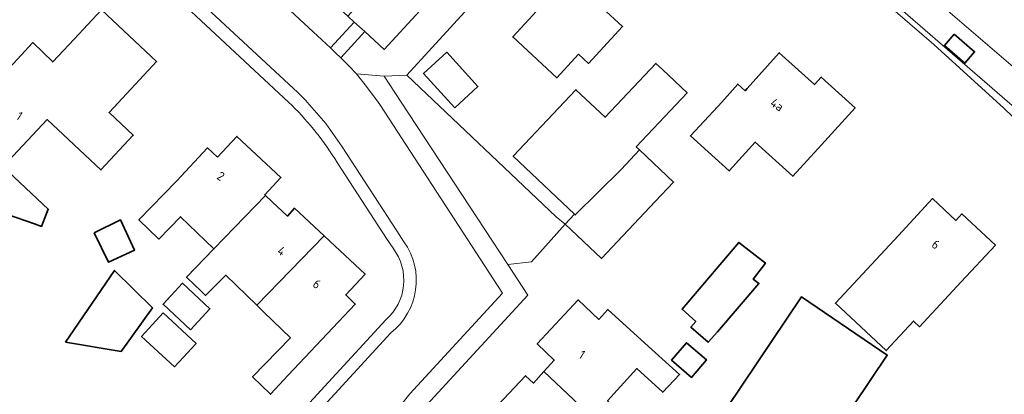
# Model space of a CAD drawing. Extents: x 184422 to 188298, y 343471 to 350189.
# Tile 141 of 256: x 186195 to 186293, y 346971 to 347008. Entities that reach past the tile are written whole.
import ezdxf
from ezdxf.enums import TextEntityAlignment as Align

# ---------------------------------------------------------------- set-up
doc = ezdxf.new("R2010")
doc.units = 0
for name, color, linetype, lineweight in [('B-WA-GR-BEPLANTING_CULTUUR_HEESTERS-GV', 252, 'Continuous', 18), ('B-WA-OG-TERREIN_CULTUURSCHEIDING-GV', 252, 'Continuous', 18), ('B-WA-OG-TERREIN_ERF-GV', 252, 'Continuous', 18), ('B-WA-VH-VERHARDING_ASFALT-GV', 252, 'Continuous', 18), ('B-WA-VH-VERHARDING_GESLOTEN-GV', 252, 'Continuous', 18), ('B-WA-VH-VERHARDING_HALFVERHARDING_GRIND-GV', 252, 'Continuous', 18), ('B-WA-VH-VERHARDING_OPEN-GV', 252, 'Continuous', 18), ('B-WA-VH-VERHARDING_STRAATBAKSTEEN-GV', 252, 'Continuous', 18), ('B-WE-OG-BEBOUWING-GV', 250, 'Continuous', 35), ('B-WE-OG-BEBOUWING-T18', 10, 'Continuous', 18)]:
    doc.layers.add(name, color=color, linetype=linetype, lineweight=lineweight)
doc.styles.add('NLCS-ISO-M500-T18', font='NLCS-ISO.ttf', dxfattribs={"height": 0.9})

msp = doc.modelspace()

# ---------------------------------------------------------------- linework, layer by layer
at = {"layer": 'B-WA-GR-BEPLANTING_CULTUUR_HEESTERS-GV', "flags": 128}
msp.add_lwpolyline([(186243.54, 346983.787), (186245.921, 346984.053), (186249.265, 346987.812), (186248.368, 346988.55), (186233.441, 347002.688), (186231.194, 347002.576), (186232.887, 347000)], close=True, dxfattribs=at)
msp.add_lwpolyline([(186243.54, 346983.787), (186245.921, 346984.053), (186249.265, 346987.812), (186248.368, 346988.55), (186233.441, 347002.688), (186231.194, 347002.576), (186232.887, 347000)], close=True, dxfattribs=at)
msp.add_lwpolyline([(186243.54, 346983.787), (186245.921, 346984.053), (186249.265, 346987.812), (186248.368, 346988.55), (186233.441, 347002.688), (186231.194, 347002.576), (186232.887, 347000)], close=True, dxfattribs=at)
at = {"layer": 'B-WA-OG-TERREIN_CULTUURSCHEIDING-GV', "flags": 128}
msp.add_lwpolyline([(186229.245, 347007.03), (186226.855, 347004.414), (186227.651, 347003.62), (186228.437, 347002.816), (186231.194, 347002.576), (186233.441, 347002.688), (186257.987, 347029.478), (186258.127, 347029.652), (186259.644, 347031.536), (186258.407, 347032.953), (186256.573, 347035.164), (186256.275, 347035.142), (186255.655, 347035.241), (186254.967, 347035.399), (186253.315, 347035.912), (186250.472, 347033.057), (186246.964, 347029.534), (186244.683, 347027.069), (186248.2, 347023.701), (186231.199, 347005.231)], close=True, dxfattribs=at)
msp.add_lwpolyline([(186229.245, 347007.03), (186226.855, 347004.414), (186227.651, 347003.62), (186228.437, 347002.816), (186231.194, 347002.576), (186233.441, 347002.688), (186257.987, 347029.478), (186258.127, 347029.652), (186259.644, 347031.536), (186258.407, 347032.953), (186256.573, 347035.164), (186256.275, 347035.142), (186255.655, 347035.241), (186254.967, 347035.399), (186253.315, 347035.912), (186250.472, 347033.057), (186246.964, 347029.534), (186244.683, 347027.069), (186248.2, 347023.701), (186231.199, 347005.231)], close=True, dxfattribs=at)
msp.add_lwpolyline([(186229.245, 347007.03), (186226.855, 347004.414), (186227.651, 347003.62), (186228.437, 347002.816), (186231.194, 347002.576), (186233.441, 347002.688), (186257.987, 347029.478), (186258.127, 347029.652), (186259.644, 347031.536), (186258.407, 347032.953), (186256.573, 347035.164), (186256.275, 347035.142), (186255.655, 347035.241), (186254.967, 347035.399), (186253.315, 347035.912), (186250.472, 347033.057), (186246.964, 347029.534), (186244.683, 347027.069), (186248.2, 347023.701), (186231.199, 347005.231)], close=True, dxfattribs=at)
msp.add_lwpolyline([(186207.506, 347022.423), (186208.275, 347021.708), (186210.84, 347019.325), (186224.084, 347007.016), (186224.96, 347006.219), (186225.825, 347005.41), (186228.183, 347007.979), (186227.555, 347008.557), (186212.676, 347022.24), (186209.019, 347025.603), (186209.604, 347026.224), (186207.374, 347028.241), (186206.167, 347028.169)], dxfattribs=at)
msp.add_lwpolyline([(186207.506, 347022.423), (186208.275, 347021.708), (186210.84, 347019.325), (186224.084, 347007.016), (186224.96, 347006.219), (186225.825, 347005.41), (186228.183, 347007.979), (186227.555, 347008.557), (186212.676, 347022.24), (186209.019, 347025.603), (186209.604, 347026.224), (186207.374, 347028.241), (186206.167, 347028.169)], dxfattribs=at)
msp.add_lwpolyline([(186207.506, 347022.423), (186208.275, 347021.708), (186210.84, 347019.325), (186224.084, 347007.016), (186224.96, 347006.219), (186225.825, 347005.41), (186228.183, 347007.979), (186227.555, 347008.557), (186212.676, 347022.24), (186209.019, 347025.603), (186209.604, 347026.224), (186207.374, 347028.241), (186206.167, 347028.169)], dxfattribs=at)
at = {"layer": 'B-WA-OG-TERREIN_ERF-GV', "flags": 128}
for points in [[(186300.972, 346991.823), (186293.063, 346999.384), (186286.095, 347005.751), (186275.076, 347015.251), (186270.924, 347018.634), (186262.88, 347025.87), (186258.127, 347029.652), (186257.987, 347029.478), (186233.441, 347002.688), (186248.368, 346988.55), (186249.265, 346987.812), (186245.921, 346984.053), (186243.54, 346983.787), (186245.548, 346980.731), (186235.403, 346969.757), (186235.416, 346969.636), (186235.07, 346969.206)], [(186300.972, 346991.823), (186293.063, 346999.384), (186286.095, 347005.751), (186275.076, 347015.251), (186270.924, 347018.634), (186262.88, 347025.87), (186258.127, 347029.652), (186257.987, 347029.478), (186233.441, 347002.688), (186248.368, 346988.55), (186249.265, 346987.812), (186245.921, 346984.053), (186243.54, 346983.787), (186245.548, 346980.731), (186235.403, 346969.757), (186235.416, 346969.636), (186235.07, 346969.206)], [(186300.972, 346991.823), (186293.063, 346999.384), (186286.095, 347005.751), (186275.076, 347015.251), (186270.924, 347018.634), (186262.88, 347025.87), (186258.127, 347029.652), (186257.987, 347029.478), (186233.441, 347002.688), (186248.368, 346988.55), (186249.265, 346987.812), (186245.921, 346984.053), (186243.54, 346983.787), (186245.548, 346980.731), (186235.403, 346969.757), (186235.416, 346969.636), (186235.07, 346969.206)], [(186221.996, 346999.669), (186221.641, 347000), (186202.698, 347017.651)], [(186221.996, 346999.669), (186221.641, 347000), (186202.698, 347017.651)], [(186221.996, 346999.669), (186221.641, 347000), (186202.698, 347017.651)], [(186190.588, 347000), (186196.109, 347005.941), (186198.099, 347004.001), (186200.231, 347006.287), (186202.947, 347009.199), (186208.461, 347004.052), (186205.049, 347000.397), (186203.71, 346998.962), (186206.137, 346996.696), (186202.902, 346993.231), (186197.527, 346998.248), (186193.152, 346993.562)], [(186190.588, 347000), (186196.109, 347005.941), (186198.099, 347004.001), (186200.231, 347006.287), (186202.947, 347009.199), (186208.461, 347004.052), (186205.049, 347000.397), (186203.71, 346998.962), (186206.137, 346996.696), (186202.902, 346993.231), (186197.527, 346998.248), (186193.152, 346993.562)], [(186190.588, 347000), (186196.109, 347005.941), (186198.099, 347004.001), (186200.231, 347006.287), (186202.947, 347009.199), (186208.461, 347004.052), (186205.049, 347000.397), (186203.71, 346998.962), (186206.137, 346996.696), (186202.902, 346993.231), (186197.527, 346998.248), (186193.152, 346993.562)], [(186193.127, 346993.535), (186197.648, 346989.315), (186196.954, 346987.605), (186196.276, 346987.845), (186193.571, 346988.803)], [(186193.127, 346993.535), (186197.648, 346989.315), (186196.954, 346987.605), (186196.276, 346987.845), (186193.571, 346988.803)], [(186193.127, 346993.535), (186197.648, 346989.315), (186196.954, 346987.605), (186196.276, 346987.845), (186193.571, 346988.803)], [(186232.075, 346985.419), (186231.412, 346986.404), (186226.489, 346993.979)], [(186232.075, 346985.419), (186231.412, 346986.404), (186226.489, 346993.979)], [(186232.075, 346985.419), (186231.412, 346986.404), (186226.489, 346993.979)], [(186242.025, 346969.223), (186245.298, 346972.71), (186246.09, 346971.969), (186247.13, 346973.12), (186248.171, 346974.272), (186246.474, 346975.877), (186250.563, 346980.276), (186252.628, 346978.32), (186253.53, 346979.315), (186257.234, 346975.957), (186260.699, 346972.816), (186259.012, 346971.063), (186256.418, 346973.415), (186253.497, 346970.192)], [(186242.025, 346969.223), (186245.298, 346972.71), (186246.09, 346971.969), (186247.13, 346973.12), (186248.171, 346974.272), (186246.474, 346975.877), (186250.563, 346980.276), (186252.628, 346978.32), (186253.53, 346979.315), (186257.234, 346975.957), (186260.699, 346972.816), (186259.012, 346971.063), (186256.418, 346973.415), (186253.497, 346970.192)], [(186242.025, 346969.223), (186245.298, 346972.71), (186246.09, 346971.969), (186247.13, 346973.12), (186248.171, 346974.272), (186246.474, 346975.877), (186250.563, 346980.276), (186252.628, 346978.32), (186253.53, 346979.315), (186257.234, 346975.957), (186260.699, 346972.816), (186259.012, 346971.063), (186256.418, 346973.415), (186253.497, 346970.192)], [(186215.24, 346900.87), (186234.303, 346921.329), (186235.65, 346925.181), (186235.992, 346928.343), (186224.779, 346961.433), (186225.242, 346962.43), (186222.966, 346969.17), (186231.346, 346978.281)], [(186215.24, 346900.87), (186234.303, 346921.329), (186235.65, 346925.181), (186235.992, 346928.343), (186224.779, 346961.433), (186225.242, 346962.43), (186222.966, 346969.17), (186231.346, 346978.281)], [(186215.24, 346900.87), (186234.303, 346921.329), (186235.65, 346925.181), (186235.992, 346928.343), (186224.779, 346961.433), (186225.242, 346962.43), (186222.966, 346969.17), (186231.346, 346978.281)]]:
    msp.add_lwpolyline(points, dxfattribs=at)
for points in [[(186244.026, 347006.5), (186259.103, 347022.822), (186265.153, 347017.234), (186261.76, 347013.561), (186259.156, 347010.742), (186256.481, 347013.212), (186252.965, 347009.405), (186254.996, 347007.53), (186251.604, 347003.857), (186250.605, 347004.78), (186248.433, 347002.429)], [(186244.026, 347006.5), (186259.103, 347022.822), (186265.153, 347017.234), (186261.76, 347013.561), (186259.156, 347010.742), (186256.481, 347013.212), (186252.965, 347009.405), (186254.996, 347007.53), (186251.604, 347003.857), (186250.605, 347004.78), (186248.433, 347002.429)], [(186244.026, 347006.5), (186259.103, 347022.822), (186265.153, 347017.234), (186261.76, 347013.561), (186259.156, 347010.742), (186256.481, 347013.212), (186252.965, 347009.405), (186254.996, 347007.53), (186251.604, 347003.857), (186250.605, 347004.78), (186248.433, 347002.429)], [(186261.782, 346996.632), (186264.509, 346999.555), (186264.907, 347000), (186266.509, 347001.79), (186267.253, 347001.126), (186267.46, 347001.357), (186270.654, 347004.918), (186274.174, 347001.755), (186274.846, 347002.497), (186277.597, 347000), (186278.221, 346999.435), (186274.861, 346995.732), (186272.017, 346992.598), (186268.258, 346996.009), (186265.649, 346993.135), (186263.555, 346995.035)], [(186261.782, 346996.632), (186264.509, 346999.555), (186264.907, 347000), (186266.509, 347001.79), (186267.253, 347001.126), (186267.46, 347001.357), (186270.654, 347004.918), (186274.174, 347001.755), (186274.846, 347002.497), (186277.597, 347000), (186278.221, 346999.435), (186274.861, 346995.732), (186272.017, 346992.598), (186268.258, 346996.009), (186265.649, 346993.135), (186263.555, 346995.035)], [(186261.782, 346996.632), (186264.509, 346999.555), (186264.907, 347000), (186266.509, 347001.79), (186267.253, 347001.126), (186267.46, 347001.357), (186270.654, 347004.918), (186274.174, 347001.755), (186274.846, 347002.497), (186277.597, 347000), (186278.221, 346999.435), (186274.861, 346995.732), (186272.017, 346992.598), (186268.258, 346996.009), (186265.649, 346993.135), (186263.555, 346995.035)], [(186249.265, 346987.812), (186250.216, 346988.819), (186244.085, 346994.607), (186250.343, 347001.235), (186253.253, 346998.487), (186258.325, 347003.858), (186258.984, 347003.236), (186261.446, 347000.912), (186256.375, 346995.541), (186256.696, 346995.238), (186260.096, 346992.027), (186258.259, 346990.081), (186252.887, 346984.392)], [(186249.265, 346987.812), (186250.216, 346988.819), (186244.085, 346994.607), (186250.343, 347001.235), (186253.253, 346998.487), (186258.325, 347003.858), (186258.984, 347003.236), (186261.446, 347000.912), (186256.375, 346995.541), (186256.696, 346995.238), (186260.096, 346992.027), (186258.259, 346990.081), (186252.887, 346984.392)], [(186249.265, 346987.812), (186250.216, 346988.819), (186244.085, 346994.607), (186250.343, 347001.235), (186253.253, 346998.487), (186258.325, 347003.858), (186258.984, 347003.236), (186261.446, 347000.912), (186256.375, 346995.541), (186256.696, 346995.238), (186260.096, 346992.027), (186258.259, 346990.081), (186252.887, 346984.392)], [(186225.768, 346986.118), (186229.289, 346982.828), (186227.353, 346980.77), (186228.305, 346979.851), (186221.606, 346972.781), (186219.833, 346970.861), (186218.044, 346972.592), (186221.82, 346976.494), (186219.17, 346979.058), (186218.476, 346979.73), (186215.376, 346982.729), (186213.36, 346980.711), (186212.854, 346981.193), (186212.277, 346981.752), (186211.458, 346982.544), (186214.183, 346985.36), (186210.864, 346988.571), (186208.701, 346986.336), (186206.704, 346988.269), (186210.466, 346992.115), (186213.563, 346995.425), (186214.542, 346994.509), (186216.482, 346996.583), (186220.871, 346992.477), (186219.259, 346990.753), (186219.334, 346990.683), (186220.022, 346990.039), (186221.522, 346988.635), (186222.247, 346989.409), (186225.185, 346986.663)], [(186225.768, 346986.118), (186229.289, 346982.828), (186227.353, 346980.77), (186228.305, 346979.851), (186221.606, 346972.781), (186219.833, 346970.861), (186218.044, 346972.592), (186221.82, 346976.494), (186219.17, 346979.058), (186218.476, 346979.73), (186215.376, 346982.729), (186213.36, 346980.711), (186212.854, 346981.193), (186212.277, 346981.752), (186211.458, 346982.544), (186214.183, 346985.36), (186210.864, 346988.571), (186208.701, 346986.336), (186206.704, 346988.269), (186210.466, 346992.115), (186213.563, 346995.425), (186214.542, 346994.509), (186216.482, 346996.583), (186220.871, 346992.477), (186219.259, 346990.753), (186219.334, 346990.683), (186220.022, 346990.039), (186221.522, 346988.635), (186222.247, 346989.409), (186225.185, 346986.663)], [(186225.768, 346986.118), (186229.289, 346982.828), (186227.353, 346980.77), (186228.305, 346979.851), (186221.606, 346972.781), (186219.833, 346970.861), (186218.044, 346972.592), (186221.82, 346976.494), (186219.17, 346979.058), (186218.476, 346979.73), (186215.376, 346982.729), (186213.36, 346980.711), (186212.854, 346981.193), (186212.277, 346981.752), (186211.458, 346982.544), (186214.183, 346985.36), (186210.864, 346988.571), (186208.701, 346986.336), (186206.704, 346988.269), (186210.466, 346992.115), (186213.563, 346995.425), (186214.542, 346994.509), (186216.482, 346996.583), (186220.871, 346992.477), (186219.259, 346990.753), (186219.334, 346990.683), (186220.022, 346990.039), (186221.522, 346988.635), (186222.247, 346989.409), (186225.185, 346986.663)], [(186285.947, 346990.37), (186288.276, 346988.205), (186288.875, 346988.85), (186292.235, 346985.727), (186288.831, 346982.065), (186284.67, 346977.587), (186284.062, 346978.152), (186281.332, 346975.213), (186276.25, 346979.936), (186282.543, 346986.707)], [(186285.947, 346990.37), (186288.276, 346988.205), (186288.875, 346988.85), (186292.235, 346985.727), (186288.831, 346982.065), (186284.67, 346977.587), (186284.062, 346978.152), (186281.332, 346975.213), (186276.25, 346979.936), (186282.543, 346986.707)], [(186285.947, 346990.37), (186288.276, 346988.205), (186288.875, 346988.85), (186292.235, 346985.727), (186288.831, 346982.065), (186284.67, 346977.587), (186284.062, 346978.152), (186281.332, 346975.213), (186276.25, 346979.936), (186282.543, 346986.707)], [(186208.063, 346979.473), (186204.938, 346975.139), (186199.371, 346976.065), (186204.244, 346983.205)], [(186208.063, 346979.473), (186204.938, 346975.139), (186199.371, 346976.065), (186204.244, 346983.205)], [(186208.063, 346979.473), (186204.938, 346975.139), (186199.371, 346976.065), (186204.244, 346983.205)], [(186266.825, 346953.033), (186258.241, 346958.806), (186261.031, 346962.955), (186272.873, 346980.565), (186281.439, 346974.774), (186269.615, 346957.182)], [(186266.825, 346953.033), (186258.241, 346958.806), (186261.031, 346962.955), (186272.873, 346980.565), (186281.439, 346974.774), (186269.615, 346957.182)], [(186266.825, 346953.033), (186258.241, 346958.806), (186261.031, 346962.955), (186272.873, 346980.565), (186281.439, 346974.774), (186269.615, 346957.182)], [(186263.38, 346974.295), (186261.891, 346972.544), (186259.892, 346974.244), (186261.38, 346975.995)], [(186263.38, 346974.295), (186261.891, 346972.544), (186259.892, 346974.244), (186261.38, 346975.995)], [(186263.38, 346974.295), (186261.891, 346972.544), (186259.892, 346974.244), (186261.38, 346975.995)]]:
    msp.add_lwpolyline(points, close=True, dxfattribs=at)
at = {"layer": 'B-WA-OG-TERREIN_ERF-GV'}
for points in [[(186226.489, 346993.979, 0.057668), (186221.996, 346999.669)], [(186226.489, 346993.979, 0.057668), (186221.996, 346999.669)], [(186226.489, 346993.979, 0.057668), (186221.996, 346999.669)], [(186231.346, 346978.281, 0.396899), (186232.075, 346985.419)], [(186231.346, 346978.281, 0.396899), (186232.075, 346985.419)], [(186231.346, 346978.281, 0.396899), (186232.075, 346985.419)]]:
    msp.add_lwpolyline(points, format="xyb", dxfattribs=at)
at = {"layer": 'B-WA-VH-VERHARDING_ASFALT-GV', "flags": 128}
for points in [[(186232.07, 346968.348), (186232.372, 346968.96), (186232.718, 346969.55), (186233.209, 346970.25), (186233.763, 346970.904), (186243.003, 346980.938), (186230.751, 346999.744), (186230.577, 347000), (186229.541, 347001.433), (186228.437, 347002.816), (186227.651, 347003.62), (186226.855, 347004.414), (186226.342, 347004.914), (186225.825, 347005.41), (186224.96, 347006.219), (186224.084, 347007.016), (186210.84, 347019.325), (186208.275, 347021.708), (186207.506, 347022.423)], [(186232.07, 346968.348), (186232.372, 346968.96), (186232.718, 346969.55), (186233.209, 346970.25), (186233.763, 346970.904), (186243.003, 346980.938), (186230.751, 346999.744), (186230.577, 347000), (186229.541, 347001.433), (186228.437, 347002.816), (186227.651, 347003.62), (186226.855, 347004.414), (186226.342, 347004.914), (186225.825, 347005.41), (186224.96, 347006.219), (186224.084, 347007.016), (186210.84, 347019.325), (186208.275, 347021.708), (186207.506, 347022.423)], [(186232.07, 346968.348), (186232.372, 346968.96), (186232.718, 346969.55), (186233.209, 346970.25), (186233.763, 346970.904), (186243.003, 346980.938), (186230.751, 346999.744), (186230.577, 347000), (186229.541, 347001.433), (186228.437, 347002.816), (186227.651, 347003.62), (186226.855, 347004.414), (186226.342, 347004.914), (186225.825, 347005.41), (186224.96, 347006.219), (186224.084, 347007.016), (186210.84, 347019.325), (186208.275, 347021.708), (186207.506, 347022.423)], [(186203.498, 347018.658), (186222.554, 347000.949), (186223.264, 347000.253), (186223.388, 347000.126), (186223.512, 347000), (186225.372, 346997.863), (186227.002, 346995.545), (186232.452, 346987.16), (186233.164, 346986.069)], [(186203.498, 347018.658), (186222.554, 347000.949), (186223.264, 347000.253), (186223.388, 347000.126), (186223.512, 347000), (186225.372, 346997.863), (186227.002, 346995.545), (186232.452, 346987.16), (186233.164, 346986.069)], [(186203.498, 347018.658), (186222.554, 347000.949), (186223.264, 347000.253), (186223.388, 347000.126), (186223.512, 347000), (186225.372, 346997.863), (186227.002, 346995.545), (186232.452, 346987.16), (186233.164, 346986.069)], [(186231.867, 346976.995), (186224.394, 346968.865), (186226.005, 346964.072), (186237.69, 346929.825), (186238.113, 346928.278), (186238.278, 346926.684)], [(186231.867, 346976.995), (186224.394, 346968.865), (186226.005, 346964.072), (186237.69, 346929.825), (186238.113, 346928.278), (186238.278, 346926.684)], [(186231.867, 346976.995), (186224.394, 346968.865), (186226.005, 346964.072), (186237.69, 346929.825), (186238.113, 346928.278), (186238.278, 346926.684)]]:
    msp.add_lwpolyline(points, dxfattribs=at)
at = {"layer": 'B-WA-VH-VERHARDING_ASFALT-GV'}
msp.add_lwpolyline([(186233.164, 346986.069, -0.400602), (186231.867, 346976.995)], format="xyb", dxfattribs=at)
msp.add_lwpolyline([(186233.164, 346986.069, -0.400602), (186231.867, 346976.995)], format="xyb", dxfattribs=at)
msp.add_lwpolyline([(186233.164, 346986.069, -0.400602), (186231.867, 346976.995)], format="xyb", dxfattribs=at)
at = {"layer": 'B-WA-VH-VERHARDING_GESLOTEN-GV', "flags": 128}
msp.add_lwpolyline([(186273.692, 347020.959), (186284.689, 347011.52), (186294.259, 347003.306), (186298.094, 347000), (186303.801, 346995.072), (186304.133, 346994.786), (186306.472, 346992.766), (186307.44, 346991.93), (186307.821, 346992.306), (186311.153, 346990.751), (186311.593, 346990.367), (186311.746, 346990.236)], dxfattribs=at)
msp.add_lwpolyline([(186273.692, 347020.959), (186284.689, 347011.52), (186294.259, 347003.306), (186298.094, 347000), (186303.801, 346995.072), (186304.133, 346994.786), (186306.472, 346992.766), (186307.44, 346991.93), (186307.821, 346992.306), (186311.153, 346990.751), (186311.593, 346990.367), (186311.746, 346990.236)], dxfattribs=at)
msp.add_lwpolyline([(186273.692, 347020.959), (186284.689, 347011.52), (186294.259, 347003.306), (186298.094, 347000), (186303.801, 346995.072), (186304.133, 346994.786), (186306.472, 346992.766), (186307.44, 346991.93), (186307.821, 346992.306), (186311.153, 346990.751), (186311.593, 346990.367), (186311.746, 346990.236)], dxfattribs=at)
at = {"layer": 'B-WA-VH-VERHARDING_HALFVERHARDING_GRIND-GV', "flags": 128}
msp.add_lwpolyline([(186282.986, 347009.098), (186282.897, 347009), (186271.228, 347019.037), (186270.924, 347018.634), (186275.076, 347015.251), (186286.095, 347005.751), (186293.063, 346999.384), (186300.972, 346991.823), (186301.844, 346992.825)], close=True, dxfattribs=at)
msp.add_lwpolyline([(186282.986, 347009.098), (186282.897, 347009), (186271.228, 347019.037), (186270.924, 347018.634), (186275.076, 347015.251), (186286.095, 347005.751), (186293.063, 346999.384), (186300.972, 346991.823), (186301.844, 346992.825)], close=True, dxfattribs=at)
msp.add_lwpolyline([(186282.986, 347009.098), (186282.897, 347009), (186271.228, 347019.037), (186270.924, 347018.634), (186275.076, 347015.251), (186286.095, 347005.751), (186293.063, 346999.384), (186300.972, 346991.823), (186301.844, 346992.825)], close=True, dxfattribs=at)
for points in [[(186233.164, 346986.069), (186232.452, 346987.16), (186227.002, 346995.545), (186225.372, 346997.863), (186223.512, 347000), (186223.388, 347000.126), (186223.264, 347000.253), (186222.554, 347000.949), (186203.498, 347018.658)], [(186233.164, 346986.069), (186232.452, 346987.16), (186227.002, 346995.545), (186225.372, 346997.863), (186223.512, 347000), (186223.388, 347000.126), (186223.264, 347000.253), (186222.554, 347000.949), (186203.498, 347018.658)], [(186233.164, 346986.069), (186232.452, 346987.16), (186227.002, 346995.545), (186225.372, 346997.863), (186223.512, 347000), (186223.388, 347000.126), (186223.264, 347000.253), (186222.554, 347000.949), (186203.498, 347018.658)], [(186202.698, 347017.651), (186221.641, 347000), (186221.996, 346999.669)], [(186202.698, 347017.651), (186221.641, 347000), (186221.996, 346999.669)], [(186202.698, 347017.651), (186221.641, 347000), (186221.996, 346999.669)], [(186226.489, 346993.979), (186231.412, 346986.404), (186232.075, 346985.419)], [(186226.489, 346993.979), (186231.412, 346986.404), (186232.075, 346985.419)], [(186226.489, 346993.979), (186231.412, 346986.404), (186232.075, 346985.419)], [(186231.346, 346978.281), (186222.966, 346969.17), (186225.242, 346962.43), (186226.005, 346964.072), (186224.394, 346968.865), (186231.867, 346976.995)], [(186231.346, 346978.281), (186222.966, 346969.17), (186225.242, 346962.43), (186226.005, 346964.072), (186224.394, 346968.865), (186231.867, 346976.995)], [(186231.346, 346978.281), (186222.966, 346969.17), (186225.242, 346962.43), (186226.005, 346964.072), (186224.394, 346968.865), (186231.867, 346976.995)]]:
    msp.add_lwpolyline(points, dxfattribs=at)
at = {"layer": 'B-WA-VH-VERHARDING_HALFVERHARDING_GRIND-GV'}
for points in [[(186221.996, 346999.669, -0.057668), (186226.489, 346993.979)], [(186221.996, 346999.669, -0.057668), (186226.489, 346993.979)], [(186221.996, 346999.669, -0.057668), (186226.489, 346993.979)], [(186231.867, 346976.995, 0.400602), (186233.164, 346986.069)], [(186231.867, 346976.995, 0.400602), (186233.164, 346986.069)], [(186231.867, 346976.995, 0.400602), (186233.164, 346986.069)], [(186232.075, 346985.419, -0.396899), (186231.346, 346978.281)], [(186232.075, 346985.419, -0.396899), (186231.346, 346978.281)], [(186232.075, 346985.419, -0.396899), (186231.346, 346978.281)]]:
    msp.add_lwpolyline(points, format="xyb", dxfattribs=at)
at = {"layer": 'B-WA-VH-VERHARDING_OPEN-GV', "flags": 128}
for points in [[(186303.801, 346995.072), (186298.094, 347000), (186294.259, 347003.306), (186284.689, 347011.52), (186282.783, 347009.273), (186282.986, 347009.098), (186301.844, 346992.825), (186302.18, 346992.535), (186304.133, 346994.786)], [(186303.801, 346995.072), (186298.094, 347000), (186294.259, 347003.306), (186284.689, 347011.52), (186282.783, 347009.273), (186282.986, 347009.098), (186301.844, 346992.825), (186302.18, 346992.535), (186304.133, 346994.786)], [(186303.801, 346995.072), (186298.094, 347000), (186294.259, 347003.306), (186284.689, 347011.52), (186282.783, 347009.273), (186282.986, 347009.098), (186301.844, 346992.825), (186302.18, 346992.535), (186304.133, 346994.786)], [(186228.183, 347007.979), (186225.825, 347005.41), (186226.342, 347004.914), (186226.855, 347004.414), (186229.245, 347007.03)], [(186228.183, 347007.979), (186225.825, 347005.41), (186226.342, 347004.914), (186226.855, 347004.414), (186229.245, 347007.03)], [(186228.183, 347007.979), (186225.825, 347005.41), (186226.342, 347004.914), (186226.855, 347004.414), (186229.245, 347007.03)], [(186230.577, 347000), (186230.751, 346999.744), (186243.003, 346980.938), (186233.763, 346970.904), (186233.209, 346970.25), (186232.718, 346969.55), (186235.403, 346969.757), (186245.548, 346980.731), (186243.54, 346983.787), (186232.887, 347000), (186231.194, 347002.576), (186228.437, 347002.816), (186229.541, 347001.433)], [(186230.577, 347000), (186230.751, 346999.744), (186243.003, 346980.938), (186233.763, 346970.904), (186233.209, 346970.25), (186232.718, 346969.55), (186235.403, 346969.757), (186245.548, 346980.731), (186243.54, 346983.787), (186232.887, 347000), (186231.194, 347002.576), (186228.437, 347002.816), (186229.541, 347001.433)], [(186230.577, 347000), (186230.751, 346999.744), (186243.003, 346980.938), (186233.763, 346970.904), (186233.209, 346970.25), (186232.718, 346969.55), (186235.403, 346969.757), (186245.548, 346980.731), (186243.54, 346983.787), (186232.887, 347000), (186231.194, 347002.576), (186228.437, 347002.816), (186229.541, 347001.433)]]:
    msp.add_lwpolyline(points, close=True, dxfattribs=at)
at = {"layer": 'B-WA-VH-VERHARDING_STRAATBAKSTEEN-GV', "flags": 128}
msp.add_lwpolyline([(186227.892, 347008.922), (186227.555, 347008.557), (186228.183, 347007.979), (186229.245, 347007.03), (186231.199, 347005.231), (186248.2, 347023.701), (186244.683, 347027.069), (186227.893, 347008.923)], close=True, dxfattribs=at)
msp.add_lwpolyline([(186227.892, 347008.922), (186227.555, 347008.557), (186228.183, 347007.979), (186229.245, 347007.03), (186231.199, 347005.231), (186248.2, 347023.701), (186244.683, 347027.069), (186227.893, 347008.923)], close=True, dxfattribs=at)
msp.add_lwpolyline([(186227.892, 347008.922), (186227.555, 347008.557), (186228.183, 347007.979), (186229.245, 347007.03), (186231.199, 347005.231), (186248.2, 347023.701), (186244.683, 347027.069), (186227.893, 347008.923)], close=True, dxfattribs=at)
at = {"layer": 'B-WE-OG-BEBOUWING-GV', "flags": 128}
for points in [[(186265.153, 347017.234), (186259.103, 347022.822), (186244.026, 347006.5), (186248.433, 347002.429), (186250.605, 347004.78), (186251.604, 347003.857), (186254.996, 347007.53), (186252.965, 347009.405), (186256.481, 347013.212), (186259.156, 347010.742), (186261.76, 347013.561)], [(186265.153, 347017.234), (186259.103, 347022.822), (186244.026, 347006.5), (186248.433, 347002.429), (186250.605, 347004.78), (186251.604, 347003.857), (186254.996, 347007.53), (186252.965, 347009.405), (186256.481, 347013.212), (186259.156, 347010.742), (186261.76, 347013.561)], [(186265.153, 347017.234), (186259.103, 347022.822), (186244.026, 347006.5), (186248.433, 347002.429), (186250.605, 347004.78), (186251.604, 347003.857), (186254.996, 347007.53), (186252.965, 347009.405), (186256.481, 347013.212), (186259.156, 347010.742), (186261.76, 347013.561)], [(186205.049, 347000.397), (186208.461, 347004.052), (186202.947, 347009.199), (186200.231, 347006.287), (186198.099, 347004.001), (186196.109, 347005.941), (186190.588, 347000), (186188.565, 346997.823), (186190.557, 346995.971), (186193.152, 346993.562), (186197.527, 346998.248), (186202.902, 346993.231), (186206.137, 346996.696), (186203.71, 346998.962)], [(186205.049, 347000.397), (186208.461, 347004.052), (186202.947, 347009.199), (186200.231, 347006.287), (186198.099, 347004.001), (186196.109, 347005.941), (186190.588, 347000), (186188.565, 346997.823), (186190.557, 346995.971), (186193.152, 346993.562), (186197.527, 346998.248), (186202.902, 346993.231), (186206.137, 346996.696), (186203.71, 346998.962)], [(186205.049, 347000.397), (186208.461, 347004.052), (186202.947, 347009.199), (186200.231, 347006.287), (186198.099, 347004.001), (186196.109, 347005.941), (186190.588, 347000), (186188.565, 346997.823), (186190.557, 346995.971), (186193.152, 346993.562), (186197.527, 346998.248), (186202.902, 346993.231), (186206.137, 346996.696), (186203.71, 346998.962)], [(186288.128, 347006.763), (186287.151, 347005.629), (186289.187, 347003.881), (186290.155, 347005.014)], [(186288.128, 347006.763), (186287.151, 347005.629), (186289.187, 347003.881), (186290.155, 347005.014)], [(186288.128, 347006.763), (186287.151, 347005.629), (186289.187, 347003.881), (186290.155, 347005.014)], [(186238.24, 346999.436), (186240.557, 347001.559), (186237.436, 347004.964), (186235.12, 347002.841)], [(186238.24, 346999.436), (186240.557, 347001.559), (186237.436, 347004.964), (186235.12, 347002.841)], [(186238.24, 346999.436), (186240.557, 347001.559), (186237.436, 347004.964), (186235.12, 347002.841)], [(186264.907, 347000), (186264.509, 346999.555), (186261.782, 346996.632), (186263.555, 346995.035), (186265.649, 346993.135), (186268.258, 346996.009), (186272.017, 346992.598), (186274.861, 346995.732), (186278.221, 346999.435), (186277.597, 347000), (186274.846, 347002.497), (186274.174, 347001.755), (186270.654, 347004.918), (186267.46, 347001.357), (186267.253, 347001.126), (186266.509, 347001.79)], [(186264.907, 347000), (186264.509, 346999.555), (186261.782, 346996.632), (186263.555, 346995.035), (186265.649, 346993.135), (186268.258, 346996.009), (186272.017, 346992.598), (186274.861, 346995.732), (186278.221, 346999.435), (186277.597, 347000), (186274.846, 347002.497), (186274.174, 347001.755), (186270.654, 347004.918), (186267.46, 347001.357), (186267.253, 347001.126), (186266.509, 347001.79)], [(186264.907, 347000), (186264.509, 346999.555), (186261.782, 346996.632), (186263.555, 346995.035), (186265.649, 346993.135), (186268.258, 346996.009), (186272.017, 346992.598), (186274.861, 346995.732), (186278.221, 346999.435), (186277.597, 347000), (186274.846, 347002.497), (186274.174, 347001.755), (186270.654, 347004.918), (186267.46, 347001.357), (186267.253, 347001.126), (186266.509, 347001.79)], [(186250.279, 346988.755), (186254.864, 346993.289), (186256.696, 346995.238), (186256.375, 346995.541), (186261.446, 347000.912), (186258.984, 347003.236), (186258.325, 347003.858), (186253.253, 346998.487), (186250.343, 347001.235), (186244.085, 346994.607), (186250.216, 346988.819)], [(186250.279, 346988.755), (186254.864, 346993.289), (186256.696, 346995.238), (186256.375, 346995.541), (186261.446, 347000.912), (186258.984, 347003.236), (186258.325, 347003.858), (186253.253, 346998.487), (186250.343, 347001.235), (186244.085, 346994.607), (186250.216, 346988.819)], [(186250.279, 346988.755), (186254.864, 346993.289), (186256.696, 346995.238), (186256.375, 346995.541), (186261.446, 347000.912), (186258.984, 347003.236), (186258.325, 347003.858), (186253.253, 346998.487), (186250.343, 347001.235), (186244.085, 346994.607), (186250.216, 346988.819)], [(186214.542, 346994.509), (186213.563, 346995.425), (186210.466, 346992.115), (186206.704, 346988.269), (186208.701, 346986.336), (186210.864, 346988.571), (186214.183, 346985.36), (186219.334, 346990.683), (186219.259, 346990.753), (186220.871, 346992.477), (186216.482, 346996.583)], [(186214.542, 346994.509), (186213.563, 346995.425), (186210.466, 346992.115), (186206.704, 346988.269), (186208.701, 346986.336), (186210.864, 346988.571), (186214.183, 346985.36), (186219.334, 346990.683), (186219.259, 346990.753), (186220.871, 346992.477), (186216.482, 346996.583)], [(186214.542, 346994.509), (186213.563, 346995.425), (186210.466, 346992.115), (186206.704, 346988.269), (186208.701, 346986.336), (186210.864, 346988.571), (186214.183, 346985.36), (186219.334, 346990.683), (186219.259, 346990.753), (186220.871, 346992.477), (186216.482, 346996.583)], [(186193.152, 346993.562), (186190.557, 346995.971), (186188.744, 346991.465), (186185.371, 346992.778), (186183.673, 346988.417), (186184.592, 346988.057), (186182.647, 346983.106), (186187.301, 346981.278), (186190.209, 346980.148), (186193.571, 346988.803), (186196.276, 346987.845), (186196.954, 346987.605), (186197.648, 346989.315), (186193.127, 346993.535)], [(186193.152, 346993.562), (186190.557, 346995.971), (186188.744, 346991.465), (186185.371, 346992.778), (186183.673, 346988.417), (186184.592, 346988.057), (186182.647, 346983.106), (186187.301, 346981.278), (186190.209, 346980.148), (186193.571, 346988.803), (186196.276, 346987.845), (186196.954, 346987.605), (186197.648, 346989.315), (186193.127, 346993.535)], [(186193.152, 346993.562), (186190.557, 346995.971), (186188.744, 346991.465), (186185.371, 346992.778), (186183.673, 346988.417), (186184.592, 346988.057), (186182.647, 346983.106), (186187.301, 346981.278), (186190.209, 346980.148), (186193.571, 346988.803), (186196.276, 346987.845), (186196.954, 346987.605), (186197.648, 346989.315), (186193.127, 346993.535)], [(186249.265, 346987.812), (186252.887, 346984.392), (186258.259, 346990.081), (186260.096, 346992.027), (186256.696, 346995.238), (186254.864, 346993.289), (186250.279, 346988.755), (186250.216, 346988.819)], [(186249.265, 346987.812), (186252.887, 346984.392), (186258.259, 346990.081), (186260.096, 346992.027), (186256.696, 346995.238), (186254.864, 346993.289), (186250.279, 346988.755), (186250.216, 346988.819)], [(186249.265, 346987.812), (186252.887, 346984.392), (186258.259, 346990.081), (186260.096, 346992.027), (186256.696, 346995.238), (186254.864, 346993.289), (186250.279, 346988.755), (186250.216, 346988.819)], [(186214.183, 346985.36), (186211.458, 346982.544), (186212.277, 346981.752), (186212.854, 346981.193), (186213.36, 346980.711), (186215.376, 346982.729), (186218.476, 346979.73), (186225.185, 346986.663), (186222.247, 346989.409), (186221.522, 346988.635), (186220.022, 346990.039), (186219.334, 346990.683)], [(186214.183, 346985.36), (186211.458, 346982.544), (186212.277, 346981.752), (186212.854, 346981.193), (186213.36, 346980.711), (186215.376, 346982.729), (186218.476, 346979.73), (186225.185, 346986.663), (186222.247, 346989.409), (186221.522, 346988.635), (186220.022, 346990.039), (186219.334, 346990.683)], [(186214.183, 346985.36), (186211.458, 346982.544), (186212.277, 346981.752), (186212.854, 346981.193), (186213.36, 346980.711), (186215.376, 346982.729), (186218.476, 346979.73), (186225.185, 346986.663), (186222.247, 346989.409), (186221.522, 346988.635), (186220.022, 346990.039), (186219.334, 346990.683)], [(186282.543, 346986.707), (186276.25, 346979.936), (186281.332, 346975.213), (186284.062, 346978.152), (186284.67, 346977.587), (186288.831, 346982.065), (186292.235, 346985.727), (186288.875, 346988.85), (186288.276, 346988.205), (186285.947, 346990.37)], [(186282.543, 346986.707), (186276.25, 346979.936), (186281.332, 346975.213), (186284.062, 346978.152), (186284.67, 346977.587), (186288.831, 346982.065), (186292.235, 346985.727), (186288.875, 346988.85), (186288.276, 346988.205), (186285.947, 346990.37)], [(186282.543, 346986.707), (186276.25, 346979.936), (186281.332, 346975.213), (186284.062, 346978.152), (186284.67, 346977.587), (186288.831, 346982.065), (186292.235, 346985.727), (186288.875, 346988.85), (186288.276, 346988.205), (186285.947, 346990.37)], [(186202.244, 346986.944), (186203.67, 346984.024), (186206.261, 346985.24), (186204.872, 346988.254)], [(186202.244, 346986.944), (186203.67, 346984.024), (186206.261, 346985.24), (186204.872, 346988.254)], [(186202.244, 346986.944), (186203.67, 346984.024), (186206.261, 346985.24), (186204.872, 346988.254)], [(186219.17, 346979.058), (186221.82, 346976.494), (186218.044, 346972.592), (186219.833, 346970.861), (186221.606, 346972.781), (186228.305, 346979.851), (186227.353, 346980.77), (186229.289, 346982.828), (186225.768, 346986.118), (186225.185, 346986.663), (186218.476, 346979.73)], [(186219.17, 346979.058), (186221.82, 346976.494), (186218.044, 346972.592), (186219.833, 346970.861), (186221.606, 346972.781), (186228.305, 346979.851), (186227.353, 346980.77), (186229.289, 346982.828), (186225.768, 346986.118), (186225.185, 346986.663), (186218.476, 346979.73)], [(186219.17, 346979.058), (186221.82, 346976.494), (186218.044, 346972.592), (186219.833, 346970.861), (186221.606, 346972.781), (186228.305, 346979.851), (186227.353, 346980.77), (186229.289, 346982.828), (186225.768, 346986.118), (186225.185, 346986.663), (186218.476, 346979.73)], [(186264.477, 346977.1), (186268.624, 346981.917), (186268.052, 346982.337), (186269.27, 346983.949), (186266.604, 346986.004), (186260.944, 346979.345), (186262.301, 346978.125), (186261.81, 346977.56), (186263.558, 346976.042)], [(186264.477, 346977.1), (186268.624, 346981.917), (186268.052, 346982.337), (186269.27, 346983.949), (186266.604, 346986.004), (186260.944, 346979.345), (186262.301, 346978.125), (186261.81, 346977.56), (186263.558, 346976.042)], [(186264.477, 346977.1), (186268.624, 346981.917), (186268.052, 346982.337), (186269.27, 346983.949), (186266.604, 346986.004), (186260.944, 346979.345), (186262.301, 346978.125), (186261.81, 346977.56), (186263.558, 346976.042)], [(186199.371, 346976.065), (186204.938, 346975.139), (186208.063, 346979.473), (186204.244, 346983.205)], [(186199.371, 346976.065), (186204.938, 346975.139), (186208.063, 346979.473), (186204.244, 346983.205)], [(186199.371, 346976.065), (186204.938, 346975.139), (186208.063, 346979.473), (186204.244, 346983.205)], [(186211.862, 346977.301), (186213.792, 346979.395), (186211.042, 346981.929), (186209.112, 346979.836)], [(186211.862, 346977.301), (186213.792, 346979.395), (186211.042, 346981.929), (186209.112, 346979.836)], [(186211.862, 346977.301), (186213.792, 346979.395), (186211.042, 346981.929), (186209.112, 346979.836)], [(186247.13, 346973.12), (186253.14, 346967.479), (186252.92, 346967.236), (186255.318, 346965.061), (186256.73, 346966.685), (186254.481, 346968.754), (186254.748, 346969.057), (186253.497, 346970.192), (186256.418, 346973.415), (186259.012, 346971.063), (186260.699, 346972.816), (186257.234, 346975.957), (186253.53, 346979.315), (186252.628, 346978.32), (186250.563, 346980.276), (186246.474, 346975.877), (186248.171, 346974.272)], [(186247.13, 346973.12), (186253.14, 346967.479), (186252.92, 346967.236), (186255.318, 346965.061), (186256.73, 346966.685), (186254.481, 346968.754), (186254.748, 346969.057), (186253.497, 346970.192), (186256.418, 346973.415), (186259.012, 346971.063), (186260.699, 346972.816), (186257.234, 346975.957), (186253.53, 346979.315), (186252.628, 346978.32), (186250.563, 346980.276), (186246.474, 346975.877), (186248.171, 346974.272)], [(186247.13, 346973.12), (186253.14, 346967.479), (186252.92, 346967.236), (186255.318, 346965.061), (186256.73, 346966.685), (186254.481, 346968.754), (186254.748, 346969.057), (186253.497, 346970.192), (186256.418, 346973.415), (186259.012, 346971.063), (186260.699, 346972.816), (186257.234, 346975.957), (186253.53, 346979.315), (186252.628, 346978.32), (186250.563, 346980.276), (186246.474, 346975.877), (186248.171, 346974.272)], [(186261.031, 346962.955), (186258.241, 346958.806), (186266.825, 346953.033), (186269.615, 346957.182), (186281.439, 346974.774), (186272.873, 346980.565)], [(186261.031, 346962.955), (186258.241, 346958.806), (186266.825, 346953.033), (186269.615, 346957.182), (186281.439, 346974.774), (186272.873, 346980.565)], [(186261.031, 346962.955), (186258.241, 346958.806), (186266.825, 346953.033), (186269.615, 346957.182), (186281.439, 346974.774), (186272.873, 346980.565)], [(186209.112, 346978.965), (186206.96, 346976.623), (186210.254, 346973.596), (186212.406, 346975.938)], [(186209.112, 346978.965), (186206.96, 346976.623), (186210.254, 346973.596), (186212.406, 346975.938)], [(186209.112, 346978.965), (186206.96, 346976.623), (186210.254, 346973.596), (186212.406, 346975.938)], [(186259.892, 346974.244), (186261.891, 346972.544), (186263.38, 346974.295), (186261.38, 346975.995)], [(186259.892, 346974.244), (186261.891, 346972.544), (186263.38, 346974.295), (186261.38, 346975.995)], [(186259.892, 346974.244), (186261.891, 346972.544), (186263.38, 346974.295), (186261.38, 346975.995)], [(186242.025, 346969.223), (186248.884, 346962.784), (186252.92, 346967.236), (186253.14, 346967.479), (186247.13, 346973.12), (186246.09, 346971.969), (186245.298, 346972.71)], [(186242.025, 346969.223), (186248.884, 346962.784), (186252.92, 346967.236), (186253.14, 346967.479), (186247.13, 346973.12), (186246.09, 346971.969), (186245.298, 346972.71)], [(186242.025, 346969.223), (186248.884, 346962.784), (186252.92, 346967.236), (186253.14, 346967.479), (186247.13, 346973.12), (186246.09, 346971.969), (186245.298, 346972.71)]]:
    msp.add_lwpolyline(points, close=True, dxfattribs=at)

# ---------------------------------------------------------------- texts
at = {"layer": 'B-WE-OG-BEBOUWING-T18', "style": 'NLCS-ISO-M500-T18'}
for s, p in [('4a', (186270.43, 346999.742)), ('4a', (186270.43, 346999.742)), ('4a', (186270.43, 346999.742)), ('1', (186194.768, 346998.622)), ('1', (186194.768, 346998.622)), ('1', (186194.768, 346998.622)), ('2', (186214.876, 346992.608)), ('2', (186214.876, 346992.608)), ('2', (186214.876, 346992.608)), ('4', (186220.946, 346985.15)), ('4', (186220.946, 346985.15)), ('4', (186220.946, 346985.15)), ('6', (186286.277, 346985.804)), ('6', (186286.277, 346985.804)), ('6', (186286.277, 346985.804)), ('6', (186224.472, 346981.854)), ('6', (186224.472, 346981.854)), ('6', (186224.472, 346981.854)), ('1', (186250.949, 346974.816)), ('1', (186250.949, 346974.816)), ('1', (186250.949, 346974.816))]:
    msp.add_text(s, height=0.9, rotation=327.1, dxfattribs=at).set_placement(p, align=Align.MIDDLE)

doc.saveas('drawing.dxf')
